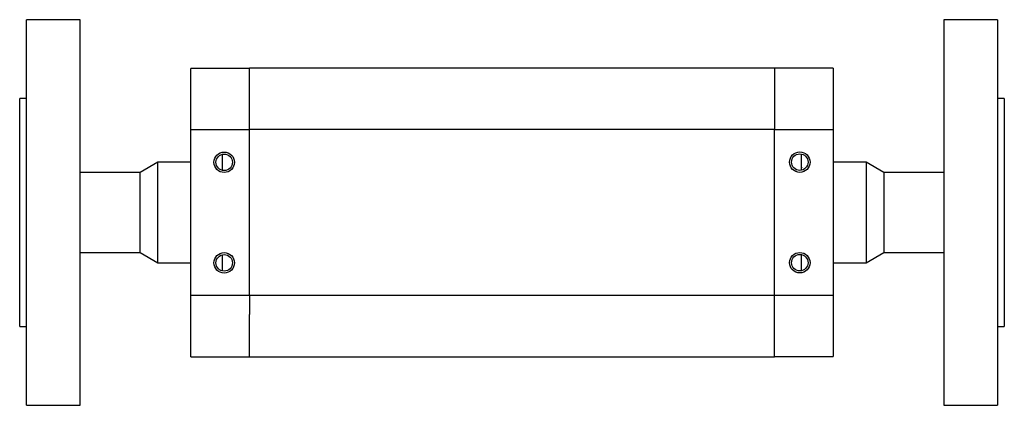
# Model space of a CAD drawing. Header units: inches. Extents: x 3.5 to 30.6, y 2.3 to 18.7.
# Tile 1 of 6: x 9.8 to 15.6, y 2.3 to 4.5. Entities that reach past the tile are written whole.
import ezdxf

# ---------------------------------------------------------------- set-up
doc = ezdxf.new("R2010")
doc.units = ezdxf.units.IN
doc.header["$MEASUREMENT"] = 0

msp = doc.modelspace()

# ---------------------------------------------------------------- linework, layer by layer
at = {"color": 7, "linetype": 'Continuous', "lineweight": 25}
for p, q in [((10.1262, 4.5387), (9.8113, 4.5387)), ((9.8113, 2.2749), (9.8113, 4.5387)), ((10.1262, 2.2749), (10.1262, 4.5387)), ((15.5121, 4.539), (15.1971, 4.539)), ((15.1971, 4.539), (15.1971, 2.2752)), ((15.5121, 4.539), (15.5121, 2.2752)), ((11.1203, 4.2533), (10.7758, 4.2533)), ((10.7758, 3.8944), (10.7758, 4.2533)), ((14.203, 4.2534), (11.1203, 4.2534)), ((11.1203, 3.8945), (11.1203, 4.2534)), ((14.5475, 4.2536), (14.203, 4.2536)), ((14.203, 4.2536), (14.203, 4.0056)), ((14.5475, 4.2536), (14.5475, 3.8947)), ((9.8113, 4.0761), (9.7719, 4.0761)), ((9.7719, 2.7375), (9.7719, 4.0761)), ((15.5514, 4.0764), (15.5121, 4.0764)), ((15.5514, 4.0764), (15.5514, 2.7378)), ((14.203, 4.0056), (14.203, 3.8945)), ((10.7758, 3.8944), (11.1203, 3.8944)), ((10.7758, 2.9193), (10.7758, 3.8944)), ((14.203, 3.8945), (11.1203, 3.8945)), ((11.1203, 2.9194), (11.1203, 3.8945)), ((14.203, 3.8947), (14.5475, 3.8947)), ((14.203, 2.9194), (14.203, 3.8945)), ((14.5475, 3.8947), (14.5475, 2.9195)), ((10.5826, 3.7021), (10.4786, 3.6421)), ((10.7758, 3.7021), (10.5826, 3.7021)), ((10.5826, 3.1116), (10.5826, 3.7021)), ((14.7407, 3.7024), (14.5475, 3.7024)), ((14.8447, 3.6423), (14.7407, 3.7024)), ((14.7407, 3.7024), (14.7407, 3.1118)), ((10.4786, 3.6421), (10.1262, 3.6421)), ((10.4786, 3.1716), (10.4786, 3.6421)), ((14.3637, 3.6726), (14.3596, 3.6655)), ((15.1971, 3.6423), (14.8447, 3.6423)), ((14.8447, 3.6423), (14.8447, 3.1719)), ((10.1262, 3.1716), (10.4786, 3.1716)), ((10.4786, 3.1716), (10.5826, 3.1116)), ((14.3604, 3.1556), (14.3621, 3.1585)), ((14.3696, 3.1585), (14.3719, 3.1545)), ((14.7407, 3.1118), (14.8447, 3.1719)), ((14.8447, 3.1719), (15.1971, 3.1719)), ((10.5826, 3.1116), (10.7758, 3.1116)), ((14.5475, 3.1118), (14.7407, 3.1118)), ((11.1203, 2.9193), (10.7758, 2.9193)), ((10.7758, 2.5604), (10.7758, 2.9193)), ((14.203, 2.9194), (11.1203, 2.9194)), ((11.1203, 2.9194), (11.1203, 2.8084)), ((14.5475, 2.9195), (14.203, 2.9195)), ((14.203, 2.5605), (14.203, 2.9194)), ((14.5475, 2.9195), (14.5475, 2.5607)), ((11.1203, 2.5604), (11.1203, 2.8084)), ((9.7719, 2.7375), (9.8113, 2.7375)), ((15.5121, 2.7378), (15.5514, 2.7378)), ((10.7758, 2.5604), (11.1203, 2.5604)), ((11.1203, 2.5605), (14.203, 2.5605)), ((14.203, 2.5607), (14.5475, 2.5607)), ((9.8113, 2.2749), (10.1262, 2.2749)), ((15.1971, 2.2752), (15.5121, 2.2752))]:
    msp.add_line(p, q, dxfattribs=at)
for centre, radius in [((10.9723, 3.7018), 0.06), ((14.351, 3.7027), 0.06), ((10.9723, 3.7018), 0.0483), ((14.351, 3.7027), 0.0483), ((10.9723, 3.1113), 0.06), ((10.9723, 3.1113), 0.0483), ((14.351, 3.1121), 0.06), ((14.351, 3.1121), 0.0483)]:
    msp.add_circle(centre, radius, dxfattribs=at)
for points, knots in [([(10.9633, 3.6544), (10.9633, 3.6621), (10.9633, 3.6698), (10.9633, 3.6815), (10.9633, 3.6854), (10.9633, 3.6914), (10.9633, 3.6935), (10.9633, 3.6977), (10.9633, 3.6999), (10.9633, 3.7043), (10.9633, 3.7066), (10.9633, 3.7107), (10.9633, 3.7127), (10.9633, 3.7186), (10.9633, 3.7225), (10.9633, 3.734), (10.9633, 3.7416), (10.9633, 3.7492)], [0, 0, 0, 0, 0.25, 0.25, 0.375, 0.375, 0.4375, 0.4375, 0.5, 0.5, 0.5625, 0.5625, 0.625, 0.625, 0.75, 0.75, 1, 1, 1, 1]), ([(14.36, 3.6553), (14.36, 3.663), (14.36, 3.6707), (14.36, 3.6823), (14.36, 3.6862), (14.36, 3.6923), (14.36, 3.6943), (14.36, 3.6985), (14.36, 3.7007), (14.36, 3.7052), (14.36, 3.7074), (14.36, 3.7115), (14.36, 3.7135), (14.36, 3.7195), (14.36, 3.7233), (14.36, 3.7349), (14.36, 3.7425), (14.36, 3.7501)], [0, 0, 0, 0, 0.25, 0.25, 0.375, 0.375, 0.4375, 0.4375, 0.5, 0.5, 0.5625, 0.5625, 0.625, 0.625, 0.75, 0.75, 1, 1, 1, 1]), ([(10.9631, 3.1415), (10.963, 3.1415), (10.9629, 3.1415), (10.9626, 3.143), (10.9622, 3.1461), (10.9618, 3.1508), (10.9616, 3.1554), (10.9615, 3.1573)], [0, 0, 0, 0, 0.062655, 0.276756, 0.508807, 0.799949, 1, 1, 1, 1]), ([(10.9633, 3.0639), (10.9633, 3.0716), (10.9633, 3.0793), (10.9633, 3.0909), (10.9633, 3.0949), (10.9633, 3.1009), (10.9633, 3.1029), (10.9633, 3.1071), (10.9633, 3.1094), (10.9633, 3.1138), (10.9633, 3.116), (10.9633, 3.1202), (10.9633, 3.1222), (10.9633, 3.1281), (10.9633, 3.1319), (10.9633, 3.1435), (10.9633, 3.1511), (10.9633, 3.1587)], [0, 0, 0, 0, 0.25, 0.25, 0.375, 0.375, 0.4375, 0.4375, 0.5, 0.5, 0.5625, 0.5625, 0.625, 0.625, 0.75, 0.75, 1, 1, 1, 1]), ([(14.36, 3.0647), (14.36, 3.0724), (14.36, 3.0801), (14.36, 3.0918), (14.36, 3.0957), (14.36, 3.1017), (14.36, 3.1038), (14.36, 3.108), (14.36, 3.1102), (14.36, 3.1146), (14.36, 3.1168), (14.36, 3.121), (14.36, 3.123), (14.36, 3.1289), (14.36, 3.1328), (14.36, 3.1443), (14.36, 3.1519), (14.36, 3.1595)], [0, 0, 0, 0, 0.25, 0.25, 0.375, 0.375, 0.4375, 0.4375, 0.5, 0.5, 0.5625, 0.5625, 0.625, 0.625, 0.75, 0.75, 1, 1, 1, 1])]:
    msp.add_open_spline(points, degree=3, knots=knots, dxfattribs=at)

doc.saveas('drawing.dxf')
